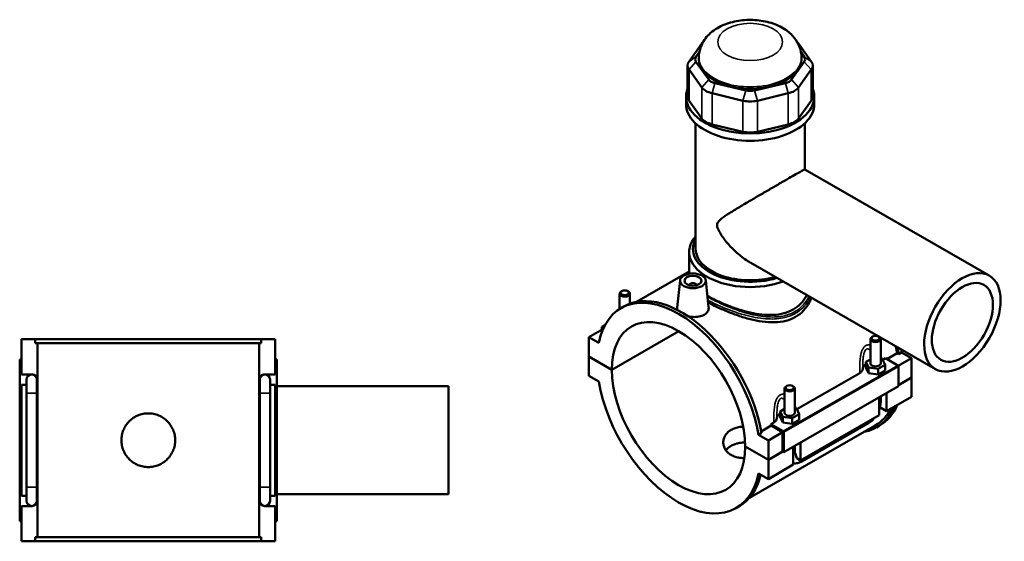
# Model space of a CAD drawing. Header units: millimetres. Extents: x 0 to 898, y -421 to 999.
# Tile 6 of 6: x 290 to 864, y 695 to 999. Entities that reach past the tile are written whole.
import ezdxf

# ---------------------------------------------------------------- set-up
doc = ezdxf.new("R2010")
doc.units = ezdxf.units.MM
doc.layers.add('Visible (ANSI)', color=7, linetype='Continuous', lineweight=50)
doc.layers.add('Visible Narrow (ANSI)', color=7, linetype='Continuous', lineweight=35)

msp = doc.modelspace()

# ---------------------------------------------------------------- linework, layer by layer
at = {"layer": 'Visible (ANSI)'}
for p, q in [((687.303, 985.406), (679.836, 975.026)), ((751.149, 975.026), (743.682, 985.406)), ((683.901, 977.653), (685.836, 980.343)), ((685.573, 976.199), (685.573, 977.335)), ((745.149, 980.343), (747.084, 977.653)), ((745.413, 976.199), (745.413, 977.335)), ((678.999, 972.601), (678.999, 954.493)), ((691.368, 964.363), (683.901, 974.744)), ((747.084, 974.744), (739.617, 964.363)), ((751.986, 972.601), (751.986, 954.493)), ((679.836, 970.177), (687.303, 959.796)), ((743.682, 959.796), (751.149, 970.177)), ((712.967, 958.006), (694.94, 962.306)), ((736.045, 962.306), (718.018, 958.006)), ((678.093, 950.152), (678.093, 954.493)), ((693.256, 956.368), (711.283, 952.068)), ((719.702, 952.068), (737.729, 956.368)), ((752.893, 950.152), (752.893, 954.493)), ((687.303, 941.688), (679.836, 952.069)), ((751.149, 952.069), (743.682, 941.688)), ((683.703, 865.535), (683.703, 938.806)), ((711.283, 933.96), (693.256, 938.26)), ((737.729, 938.26), (719.702, 933.96)), ((747.283, 911.988), (747.283, 938.806)), ((747.281, 911.989), (854.956, 849.983)), ((679.963, 851.066), (679.963, 863.737)), ((715.842, 857.395), (823.517, 795.389)), ((679.963, 852.358), (649.152, 834.615)), ((674.631, 847.195), (672.941, 831.427)), ((680.117, 844.29), (680.117, 844.476)), ((684.117, 844.29), (684.117, 844.476)), ((689.603, 847.195), (691.286, 831.492)), ((639.378, 830.487), (639.378, 839.459)), ((640.674, 840.923), (640.248, 840.676)), ((644.081, 840.923), (644.507, 840.676)), ((645.378, 833.578), (645.378, 839.459)), ((640.178, 830.971), (641.847, 831.932)), ((629.67, 818.741), (621.447, 814.006)), ((630.777, 821.011), (629.084, 820.036)), ((629.084, 820.036), (630.015, 819.5)), ((629.084, 818.404), (629.084, 820.036)), ((634.882, 795.069), (673.888, 817.531)), ((673.959, 817.49), (634.882, 794.987)), ((290.531, 812.886), (298.63, 812.886)), ((290.531, 792.286), (290.531, 812.886)), ((298.63, 810.526), (298.63, 812.886)), ((430.432, 812.886), (298.63, 812.886)), ((298.63, 810.526), (430.432, 810.526)), ((299.979, 697.246), (299.979, 810.526)), ((429.083, 697.246), (429.083, 810.526)), ((430.432, 812.886), (438.531, 812.886)), ((430.432, 812.886), (430.432, 810.526)), ((438.531, 792.286), (438.531, 812.886)), ((627.174, 810.708), (621.447, 814.006)), ((621.447, 814.006), (621.447, 802.806)), ((785.607, 798.712), (785.607, 812.91)), ((786.904, 814.374), (786.478, 814.126)), ((790.311, 814.374), (790.737, 814.126)), ((791.607, 798.712), (791.607, 812.91)), ((795.223, 801.242), (801.188, 804.677)), ((802.142, 804.127), (801.188, 804.677)), ((803.811, 805.088), (802.142, 804.127)), ((803.811, 805.088), (809.538, 801.79)), ((290.531, 801.086), (289.531, 801.086)), ((289.531, 706.686), (289.531, 801.086)), ((438.531, 801.086), (439.531, 801.086)), ((439.531, 706.686), (439.531, 801.086)), ((621.447, 802.806), (634.882, 795.069)), ((621.447, 802.724), (621.518, 802.765)), ((621.447, 802.724), (621.447, 791.524)), ((634.882, 794.987), (621.447, 802.724)), ((785.607, 801.056), (783.031, 799.572)), ((783.031, 799.572), (784.525, 796.361)), ((783.031, 796.302), (783.031, 799.572)), ((792.69, 801.062), (791.607, 801.23)), ((794.184, 797.851), (792.69, 801.062)), ((792.793, 800.84), (794.357, 801.74)), ((794.357, 801.74), (801.547, 797.599)), ((809.538, 801.79), (801.799, 797.334)), ((809.538, 801.79), (809.538, 790.59)), ((742.73, 772.011), (779.4, 793.127)), ((783.031, 796.302), (784.525, 793.09)), ((784.525, 796.361), (790.102, 795.5)), ((784.525, 793.09), (784.525, 796.361)), ((784.525, 793.09), (790.102, 792.23)), ((790.102, 795.5), (794.184, 797.851)), ((790.102, 792.23), (790.102, 795.5)), ((790.102, 792.23), (794.184, 794.581)), ((794.184, 794.581), (794.184, 797.851)), ((801.901, 796.987), (801.901, 785.378)), ((290.531, 792.286), (296.556, 792.286)), ((293.531, 789.286), (293.531, 781.286)), ((299.531, 788.904), (299.531, 789.286)), ((299.531, 781.286), (299.531, 787.531)), ((429.531, 789.286), (429.531, 788.904)), ((429.531, 787.531), (429.531, 781.286)), ((432.507, 792.286), (438.531, 792.286)), ((435.531, 781.286), (435.531, 789.286)), ((621.447, 791.524), (627.174, 788.226)), ((801.901, 786.192), (809.538, 790.59)), ((809.538, 790.508), (801.901, 786.111)), ((809.467, 790.549), (809.538, 790.508)), ((809.538, 790.508), (809.538, 779.308)), ((290.531, 721.486), (290.531, 786.286)), ((293.531, 786.286), (290.531, 786.286)), ((293.531, 726.486), (293.531, 781.286)), ((299.531, 726.486), (299.531, 781.286)), ((429.531, 781.286), (429.531, 726.486)), ((438.531, 786.286), (435.531, 786.286)), ((435.531, 781.286), (435.531, 726.486)), ((438.531, 721.486), (438.531, 786.286)), ((439.531, 785.386), (539.531, 785.386)), ((539.531, 722.386), (539.531, 785.386)), ((801.901, 785.378), (735.15, 746.939)), ((735.544, 784.08), (735.544, 769.882)), ((736.841, 785.544), (736.415, 785.297)), ((740.248, 785.544), (740.674, 785.297)), ((741.544, 784.08), (741.544, 769.882)), ((794.971, 781.387), (794.971, 770.92)), ((790.729, 768.477), (790.729, 778.944)), ((791.607, 776.229), (791.607, 779.45)), ((809.538, 779.308), (794.971, 770.92)), ((735.544, 772.226), (732.967, 770.743)), ((732.967, 770.743), (734.462, 767.531)), ((732.967, 767.472), (732.967, 770.743)), ((742.627, 772.233), (741.544, 772.4)), ((744.121, 769.022), (742.627, 772.233)), ((794.971, 770.92), (791.185, 773.1)), ((727.606, 763.301), (729.337, 764.298)), ((732.967, 767.472), (734.462, 764.261)), ((734.462, 764.261), (734.462, 767.531)), ((734.462, 767.531), (740.038, 766.671)), ((734.462, 764.261), (740.038, 763.4)), ((740.038, 766.671), (744.121, 769.022)), ((740.038, 763.4), (740.038, 766.671)), ((740.038, 763.4), (744.121, 765.751)), ((744.121, 765.751), (744.121, 769.022)), ((790.729, 768.477), (744.908, 742.09)), ((745.698, 741.517), (784.448, 763.831)), ((788.479, 762.526), (715.024, 720.226)), ((722.041, 758), (720.372, 757.039)), ((721.871, 759.001), (727.762, 762.394)), ((734.443, 758.546), (726.099, 753.741)), ((734.797, 759.16), (727.606, 763.301)), ((734.443, 758.546), (727.762, 762.394)), ((734.443, 747.346), (734.443, 758.546)), ((735.15, 746.939), (735.15, 758.548)), ((789.138, 761.382), (790.807, 762.343)), ((726.099, 753.741), (720.372, 757.039)), ((726.099, 742.541), (726.099, 753.741)), ((744.908, 752.558), (744.908, 742.09)), ((712.664, 750.278), (726.099, 742.541)), ((712.664, 750.196), (712.735, 750.237)), ((726.099, 742.459), (712.664, 750.196)), ((726.099, 742.541), (734.443, 747.346)), ((734.514, 747.305), (726.099, 742.459)), ((734.443, 747.346), (735.15, 746.939)), ((740.666, 739.647), (740.666, 750.115)), ((741.544, 750.621), (741.544, 747.4)), ((726.099, 731.259), (726.099, 742.459)), ((744.908, 742.09), (742.683, 743.372)), ((740.666, 739.647), (726.099, 731.259)), ((720.372, 734.557), (726.099, 731.259)), ((293.531, 726.486), (293.531, 718.486)), ((299.531, 720.241), (299.531, 726.486)), ((429.531, 726.486), (429.531, 720.241)), ((435.531, 718.486), (435.531, 726.486)), ((290.531, 721.486), (293.531, 721.486)), ((299.531, 718.486), (299.531, 718.867)), ((429.531, 718.867), (429.531, 718.486)), ((435.531, 721.486), (438.531, 721.486)), ((439.531, 722.386), (539.531, 722.386)), ((290.531, 694.886), (290.531, 715.486)), ((296.556, 715.486), (290.531, 715.486)), ((438.531, 715.486), (432.507, 715.486)), ((438.531, 694.886), (438.531, 715.486)), ((707.368, 714.294), (709.037, 715.255)), ((289.531, 706.686), (290.531, 706.686)), ((439.531, 706.686), (438.531, 706.686)), ((298.63, 694.886), (290.531, 694.886)), ((298.63, 697.246), (430.432, 697.246)), ((298.63, 694.886), (298.63, 697.246)), ((430.432, 694.886), (298.63, 694.886)), ((430.432, 697.246), (430.432, 694.886)), ((438.531, 694.886), (430.432, 694.886))]:
    msp.add_line(p, q, dxfattribs=at)
for centre, start, end in [((296.531, 789.286), 90, 180), ((296.531, 789.286), 0, 90), ((296.556, 789.286), 343.928972, 90), ((432.507, 789.286), 90, 196.071028), ((432.531, 789.286), 90, 180), ((432.531, 789.286), 0, 90), ((296.531, 718.486), 180, 270), ((296.531, 718.486), 270, 0), ((296.556, 718.486), 270, 16.071028), ((432.507, 718.486), 163.928972, 270), ((432.531, 718.486), 180, 270), ((432.531, 718.486), 270, 0)]:
    msp.add_arc(centre, 3, start, end, dxfattribs=at)
for centre, major_axis, ratio, start_param, end_param in [((697.466, 982.982), (-11, 0), 0.5758617, 5.7584462, 5.8904862), ((733.519, 982.982), (-11, 0), 0.5758617, 3.5342917, 3.6663318), ((689.999, 976.199), (-6.6, 0), 0.5758617, 5.8904862, 6.6758844), ((715.493, 976.199), (-29.92, 0), 0.5758617, 0, 3.1415927), ((740.986, 976.199), (6.6, 0), 0.5758617, 5.8904862, 6.6758844), ((689.999, 972.601), (-11, 0), 0.5758617, 5.8904862, 6.6758844), ((740.986, 972.601), (11, 0), 0.5758617, 5.8904862, 6.6758844), ((715.493, 954.493), (-37.4, 0), 0.5758617, 6.0625883, 9.6453749), ((697.466, 962.221), (11, 0), 0.5758617, 3.5342917, 4.3196899), ((697.466, 965.818), (-6.6, 0), 0.5758617, 0.3926991, 1.1780972), ((733.519, 965.818), (6.6, 0), 0.5758617, 5.1050881, 5.8904862), ((733.519, 962.221), (11, 0), 0.5758617, 5.1050881, 5.8904862), ((689.999, 954.493), (-11, 0), 0.5758617, 0, 0.3926991), ((715.493, 961.518), (-6.6, 0), 0.5758617, 1.1780972, 1.9634954), ((740.986, 954.493), (11, 0), 0.5758617, 5.8904862, 6.2831853), ((715.493, 950.152), (-37.4, 0), 0.5758617, 0, 3.1415927), ((715.493, 957.921), (11, 0), 0.5758617, 4.3196899, 5.1050881), ((697.466, 944.112), (-11, 0), 0.5758617, 0.3926991, 1.1780972), ((733.519, 944.112), (11, 0), 0.5758617, 5.1050881, 5.8904862), ((715.493, 939.812), (-11, 0), 0.5758617, 1.1780972, 1.9634954), ((715.493, 863.737), (-35.53, 0), 0.5758617, 5.8202306, 8.4255116), ((715.493, 865.535), (-33.33, 0), 0.5758617, 5.9780136, 8.3425258), ((715.493, 865.535), (-31.79, 0), 0.5758617, 0, 2.0444879), ((682.117, 844.476), (-2, 0), 0.5758617, 2.9729035, 6.4518745), ((673.773, 772.633), (-33.595, 58.338), 0.5780931, 4.1346204, 6.8648214), ((642.378, 839.459), (3, 0), 0.5758617, 2.360047, 7.0647309), ((675.442, 773.594), (-33.595, 58.338), 0.5780931, 4.1346204, 6.2831853), ((673.773, 772.633), (-27.447, 47.662), 0.5780931, 3.9298336, 7.0696081), ((788.607, 812.91), (-3, 0), 0.5758617, 5.5016397, 10.2063236), ((755.543, 819.721), (-32.936, 57.195), 0.5780931, 4.1387951, 4.206991), ((755.543, 819.721), (33.595, -58.338), 0.5780931, 0.9930277, 1.0598055), ((757.212, 820.682), (-33.595, 58.338), 0.5780931, 4.1346204, 4.1653134), ((788.607, 795.441), (-7.5, 0), 0.5758617, 5.5507827, 6.2685888), ((788.607, 798.712), (-3, 0), 0.5758617, 0, 3.1415927), ((673.773, 772.633), (27.447, -47.662), 0.5780931, 3.9298336, 7.0696081), ((801.547, 797.191), (-0.25, 0.433), 0.5780931, 3.9289245, 5.4997209), ((673.773, 772.633), (33.595, -58.338), 0.5780931, 4.1346204, 6.8648214), ((738.544, 784.08), (-3, 0), 0.5758617, 5.5016397, 10.2063236), ((738.544, 766.612), (-7.5, 0), 0.5758617, 5.5507827, 6.2685888), ((738.544, 769.882), (-3, 0), 0.5758617, 0, 3.1415927), ((755.543, 819.721), (33.595, -58.338), 0.5780931, 6.0848308, 6.6846971), ((755.543, 819.721), (32.936, -57.195), 0.5780931, 0, 0.3514322), ((757.212, 820.682), (33.595, -58.338), 0.5780931, 0, 0.4015118), ((682.117, 777.437), (-32.936, 57.195), 0.5780931, 4.1387951, 4.1543128), ((734.797, 758.751), (0.25, -0.433), 0.5780931, 0.7873319, 2.3581282), ((675.442, 773.594), (33.595, -58.338), 0.5780931, 0, 0.5458214)]:
    msp.add_ellipse(centre, major_axis=major_axis, ratio=ratio, start_param=start_param, end_param=end_param, dxfattribs=at)
for centre, major_axis, ratio in [((682.117, 846.929), (-7.5, 0), 0.5758617), ((682.117, 846.929), (-5, 0), 0.5758617), ((839.236, 822.686), (-15.72, -27.297), 0.5780931), ((839.236, 822.686), (-12.576, -21.838), 0.5780931), ((642.378, 839.949), (-2.4, 0), 0.5758617), ((788.607, 813.4), (-2.4, 0), 0.5758617), ((738.544, 784.571), (-2.4, 0), 0.5758617)]:
    msp.add_ellipse(centre, major_axis=major_axis, ratio=ratio, dxfattribs=at)
for points, knots in [([(745.413, 977.335), (745.413, 979.408), (745.026, 981.473), (743.593, 985.397), (742.506, 987.221), (739.672, 990.752), (737.833, 992.334), (733.365, 995.301), (730.643, 996.521), (724.737, 998.367), (721.529, 998.934), (715.085, 999.346), (711.854, 999.2), (705.534, 998.191), (702.447, 997.328), (696.641, 994.766), (693.903, 993.072), (689.587, 988.865), (687.88, 986.524), (686.014, 981.749), (685.573, 979.548), (685.573, 977.335)], [0.7853982, 0.7853982, 0.7853982, 0.7853982, 0.9927304, 0.9927304, 1.2183445, 1.2183445, 1.4998955, 1.4998955, 1.858936, 1.858936, 2.2455415, 2.2455415, 2.6266746, 2.6266746, 3.0100089, 3.0100089, 3.3933859, 3.3933859, 3.705699, 3.705699, 3.9269908, 3.9269908, 3.9269908, 3.9269908]), ([(715.842, 857.395), (715.821, 857.406), (715.801, 857.418), (713.528, 858.732), (711.32, 860.296), (707.159, 863.754), (705.207, 865.646), (701.703, 869.517), (700.158, 871.472), (698.222, 874.37), (697.647, 875.314), (696.927, 876.771), (696.712, 877.259), (696.374, 878.278), (696.248, 878.808), (696.248, 879.94), (696.374, 880.359), (696.712, 881.089), (696.927, 881.397), (697.647, 882.268), (698.222, 882.769), (700.158, 884.299), (701.703, 885.312), (705.207, 887.532), (707.159, 888.719), (711.32, 891.216), (713.528, 892.523), (717.546, 894.888), (719.433, 895.994), (723.302, 898.253), (725.284, 899.408), (729.183, 901.673), (731.105, 902.787), (734.733, 904.886), (736.439, 905.871), (739.504, 907.636), (740.892, 908.433), (743.269, 909.792), (744.26, 910.355), (745.81, 911.227), (746.371, 911.538), (747.095, 911.923), (747.261, 912), (747.281, 911.989)], [8.5169948, 8.5169948, 8.5169948, 8.5169948, 8.5244049, 8.5244049, 9.3548592, 9.3548592, 10.1853136, 10.1853136, 11.015768, 11.015768, 11.4309952, 11.4309952, 11.6386088, 11.6386088, 11.8462224, 11.8462224, 12.053836, 12.053836, 12.2614496, 12.2614496, 12.6766768, 12.6766768, 13.5071311, 13.5071311, 14.3375855, 14.3375855, 15.1680399, 15.1680399, 15.8183633, 15.8183633, 16.4686867, 16.4686867, 17.1190102, 17.1190102, 17.7693336, 17.7693336, 18.419657, 18.419657, 19.0699804, 19.0699804, 19.7203038, 19.7203038, 20.3632172, 20.3632172, 20.3632172, 20.3632172]), ([(679.049, 850.87), (679.054, 850.878), (679.059, 850.886), (679.306, 851.284), (679.587, 851.666), (679.925, 852.067), (679.944, 852.089), (679.963, 852.111)], [20.99775212, 20.99775212, 20.99775212, 20.99775212, 21.00417521, 21.00417521, 21.31174971, 21.31174971, 21.32940999, 21.32940999, 21.32940999, 21.32940999]), ([(748.554, 838.557), (748.493, 838.438), (748.431, 838.321), (747.472, 836.539), (746.35, 834.994), (743.729, 832.29), (742.231, 831.133), (740.616, 830.203)], [20.4700558, 20.4700558, 20.4700558, 20.4700558, 20.5182822, 20.5182822, 21.2033929, 21.2033929, 21.8885037, 21.8885037, 21.8885037, 21.8885037]), ([(740.616, 830.203), (739.001, 829.273), (737.186, 828.522), (733.262, 827.457), (731.153, 827.142), (726.781, 826.921), (724.514, 827.013), (719.97, 827.512), (717.693, 827.919), (713.299, 828.918), (711.024, 829.547), (706.478, 831.003), (704.207, 831.829), (699.827, 833.591), (697.715, 834.527), (693.871, 836.383), (692.128, 837.3), (690.568, 838.192)], [0, 0, 0, 0, 0.6851107, 0.6851107, 1.3702215, 1.3702215, 2.0553322, 2.0553322, 2.740443, 2.740443, 3.4233637, 3.4233637, 4.1062845, 4.1062845, 4.7892052, 4.7892052, 5.4441058, 5.4441058, 5.4441058, 5.4441058]), ([(741.938, 825.887), (740.228, 824.902), (738.31, 824.127), (734.169, 823.07), (731.948, 822.787), (727.349, 822.668), (724.967, 822.829), (720.194, 823.482), (717.803, 823.973), (713.193, 825.138), (710.806, 825.856), (706.03, 827.488), (703.642, 828.403), (699.031, 830.333), (696.804, 831.349), (693.416, 833.015), (692.162, 833.664), (690.985, 834.303)], [0, 0, 0, 0, 0.7255427, 0.7255427, 1.4510855, 1.4510855, 2.1766282, 2.1766282, 2.9021709, 2.9021709, 3.6241651, 3.6241651, 4.3461592, 4.3461592, 5.0681533, 5.0681533, 5.5275276, 5.5275276, 5.5275276, 5.5275276]), ([(751.233, 837.014), (750.907, 836.159), (750.532, 835.322), (749.17, 832.705), (747.991, 831.029), (745.23, 828.112), (743.648, 826.871), (741.938, 825.887)], [21.3836983, 21.3836983, 21.3836983, 21.3836983, 21.7095045, 21.7095045, 22.4350472, 22.4350472, 23.1605899, 23.1605899, 23.1605899, 23.1605899]), ([(673.304, 829.808), (673.057, 830.251), (672.932, 830.703), (672.926, 831.23), (672.93, 831.328), (672.941, 831.427)], [4.60212683, 4.60212683, 4.60212683, 4.60212683, 4.85199936, 4.85199936, 4.90824876, 4.90824876, 4.90824876, 4.90824876]), ([(688.636, 827.113), (687.817, 826.641), (686.779, 826.262), (684.507, 825.828), (683.273, 825.77), (681.173, 825.899), (680.177, 826.048), (679.227, 826.278)], [2.77349325, 2.77349325, 2.77349325, 2.77349325, 3.12098835, 3.12098835, 3.46848344, 3.46848344, 3.75246365, 3.75246365, 3.75246365, 3.75246365]), ([(691.286, 831.492), (691.299, 831.369), (691.307, 831.247), (691.313, 830.396), (691.089, 829.615), (690.159, 828.208), (689.454, 827.584), (688.636, 827.113)], [7.56929607, 7.56929607, 7.56929607, 7.56929607, 7.62661099, 7.62661099, 7.9735469, 7.9735469, 8.3204828, 8.3204828, 8.3204828, 8.3204828]), ([(779.4, 793.127), (779.674, 793.285), (779.918, 793.459), (780.342, 793.831), (780.521, 794.028), (780.949, 794.637), (781.097, 795.069), (781.108, 795.504)], [-0.45883493, -0.45883493, -0.45883493, -0.45883493, -0.34259081, -0.34259081, -0.22689673, -0.22689673, 0, 0, 0, 0]), ([(790.729, 771.654), (790.935, 772.211), (791.109, 772.776), (791.479, 774.304), (791.607, 775.272), (791.607, 776.229)], [4.21285195, 4.21285195, 4.21285195, 4.21285195, 4.39822972, 4.39822972, 4.71238898, 4.71238898, 4.71238898, 4.71238898]), ([(380.211, 753.886), (380.211, 752.897), (380.116, 751.876), (379.718, 749.847), (379.414, 748.84), (378.613, 746.909), (378.114, 745.985), (376.964, 744.276), (376.313, 743.492), (374.925, 742.104), (374.141, 741.452), (372.432, 740.302), (371.507, 739.804), (369.577, 739.003), (368.569, 738.699), (366.541, 738.301), (365.52, 738.206), (363.543, 738.206), (362.522, 738.301), (360.493, 738.699), (359.486, 739.003), (357.555, 739.804), (356.63, 740.302), (354.922, 741.452), (354.138, 742.104), (352.75, 743.492), (352.098, 744.276), (350.948, 745.985), (350.45, 746.909), (349.649, 748.84), (349.345, 749.847), (348.946, 751.876), (348.851, 752.897), (348.851, 754.874), (348.946, 755.895), (349.345, 757.924), (349.649, 758.931), (350.45, 760.862), (350.948, 761.786), (352.098, 763.495), (352.75, 764.279), (354.138, 765.667), (354.922, 766.319), (356.63, 767.469), (357.555, 767.967), (359.486, 768.768), (360.493, 769.072), (362.522, 769.471), (363.543, 769.566), (365.52, 769.566), (366.541, 769.471), (368.569, 769.072), (369.577, 768.768), (371.507, 767.967), (372.432, 767.469), (374.141, 766.319), (374.925, 765.667), (376.313, 764.279), (376.964, 763.495), (378.114, 761.786), (378.613, 760.862), (379.414, 758.931), (379.718, 757.924), (380.116, 755.895), (380.211, 754.874), (380.211, 753.886)], [0, 0, 0, 0, 0.2965639, 0.2965639, 0.5931278, 0.5931278, 0.8896916, 0.8896916, 1.1862555, 1.1862555, 1.4827858, 1.4827858, 1.779316, 1.779316, 2.0758463, 2.0758463, 2.3723765, 2.3723765, 2.6689068, 2.6689068, 2.965437, 2.965437, 3.2619673, 3.2619673, 3.5584976, 3.5584976, 3.8550614, 3.8550614, 4.1516253, 4.1516253, 4.4481892, 4.4481892, 4.7447531, 4.7447531, 5.0413169, 5.0413169, 5.3378808, 5.3378808, 5.6344447, 5.6344447, 5.9310086, 5.9310086, 6.2275388, 6.2275388, 6.5240691, 6.5240691, 6.8205993, 6.8205993, 7.1171296, 7.1171296, 7.4136599, 7.4136599, 7.7101901, 7.7101901, 8.0067204, 8.0067204, 8.3032506, 8.3032506, 8.5998145, 8.5998145, 8.8963784, 8.8963784, 9.1929423, 9.1929423, 9.4895061, 9.4895061, 9.4895061, 9.4895061]), ([(729.337, 764.298), (729.611, 764.456), (729.855, 764.629), (730.279, 765.001), (730.458, 765.198), (730.886, 765.808), (731.034, 766.239), (731.045, 766.675)], [-0.45883493, -0.45883493, -0.45883493, -0.45883493, -0.34259081, -0.34259081, -0.22689673, -0.22689673, 0, 0, 0, 0]), ([(784.448, 763.831), (785.276, 764.309), (786.05, 764.903), (787.196, 765.993), (787.604, 766.433), (787.988, 766.898)], [3.14159265, 3.14159265, 3.14159265, 3.14159265, 3.45575192, 3.45575192, 3.64408528, 3.64408528, 3.64408528, 3.64408528]), ([(712.174, 743.406), (711.27, 743.42), (710.373, 743.488), (708.541, 743.759), (707.614, 743.976), (705.896, 744.549), (705.105, 744.904), (703.705, 745.71), (703.049, 746.188), (701.896, 747.269), (701.399, 747.872), (700.601, 749.158), (700.3, 749.842), (699.906, 751.23), (699.813, 751.934), (699.813, 753.296), (699.906, 754.002), (700.3, 755.393), (700.601, 756.079), (701.399, 757.371), (701.896, 757.976), (703.049, 759.061), (703.705, 759.54), (705.105, 760.346), (705.896, 760.7), (707.614, 761.269), (708.542, 761.484), (710.158, 761.719), (710.827, 761.779), (711.503, 761.809)], [1.516475, 1.516475, 1.516475, 1.516475, 1.7827221, 1.7827221, 2.0797947, 2.0797947, 2.3768674, 2.3768674, 2.67394, 2.67394, 2.9710127, 2.9710127, 3.2680853, 3.2680853, 3.5651579, 3.5651579, 3.8623022, 3.8623022, 4.1594464, 4.1594464, 4.4565906, 4.4565906, 4.7537348, 4.7537348, 5.050879, 5.050879, 5.3480232, 5.3480232, 5.5482977, 5.5482977, 5.5482977, 5.5482977]), ([(712.611, 752.621), (712.569, 752.621), (712.527, 752.62), (711.474, 752.6), (710.468, 752.515), (708.537, 752.202), (707.61, 751.975), (705.893, 751.389), (705.104, 751.031), (703.706, 750.226), (703.051, 749.753), (702.06, 748.835), (701.685, 748.42), (701.359, 747.982)], [3.8427642, 3.8427642, 3.8427642, 3.8427642, 3.8550614, 3.8550614, 4.1516253, 4.1516253, 4.4481892, 4.4481892, 4.7447531, 4.7447531, 5.0413169, 5.0413169, 5.2549708, 5.2549708, 5.2549708, 5.2549708]), ([(741.544, 747.4), (741.544, 747.3), (741.547, 747.206), (741.559, 747.03), (741.568, 746.948), (741.59, 746.799), (741.602, 746.731), (741.63, 746.61), (741.644, 746.557), (741.674, 746.465), (741.689, 746.426), (741.702, 746.395)], [1.57079633, 1.57079633, 1.57079633, 1.57079633, 1.6466565, 1.6466565, 1.72251668, 1.72251668, 1.79837686, 1.79837686, 1.87423703, 1.87423703, 1.95009721, 1.95009721, 1.95009721, 1.95009721]), ([(740.666, 740.432), (740.907, 740.392), (741.149, 740.368), (742.201, 740.32), (742.994, 740.44), (744.428, 740.869), (745.079, 741.16), (745.698, 741.517)], [2.57223819, 2.57223819, 2.57223819, 2.57223819, 2.64878305, 2.64878305, 2.90673289, 2.90673289, 3.14159265, 3.14159265, 3.14159265, 3.14159265]), ([(741.702, 746.395), (741.956, 745.803), (742.183, 745.214), (742.478, 744.282), (742.591, 743.86), (742.673, 743.424), (742.678, 743.398), (742.683, 743.372)], [0.23169079, 0.23169079, 0.23169079, 0.23169079, 0.41096217, 0.41096217, 0.53797345, 0.53797345, 0.54599916, 0.54599916, 0.54599916, 0.54599916])]:
    msp.add_open_spline(points, degree=3, knots=knots, dxfattribs=at)
for points in [[(299.438, 788.455), (299.503, 788.145), (299.531, 787.821), (299.531, 787.531)], [(429.531, 787.531), (429.531, 787.821), (429.559, 788.145), (429.624, 788.455)], [(299.531, 720.241), (299.531, 719.95), (299.503, 719.626), (299.438, 719.316)], [(429.624, 719.316), (429.559, 719.626), (429.531, 719.95), (429.531, 720.241)]]:
    msp.add_open_spline(points, degree=3, dxfattribs=at)
at = {"layer": 'Visible Narrow (ANSI)'}
for p, q in [((687.662, 985.639), (687.303, 985.406)), ((743.323, 985.639), (743.682, 985.406)), ((683.901, 977.653), (679.836, 975.026)), ((747.084, 977.653), (751.149, 975.026)), ((683.901, 974.744), (679.836, 970.177)), ((747.084, 974.744), (751.149, 970.177)), ((679.836, 952.069), (679.836, 970.177)), ((751.149, 970.177), (751.149, 952.069)), ((691.368, 964.363), (687.303, 959.796)), ((687.303, 959.796), (687.303, 941.688)), ((694.94, 962.306), (693.256, 956.368)), ((736.045, 962.306), (737.729, 956.368)), ((739.617, 964.363), (743.682, 959.796)), ((743.682, 941.688), (743.682, 959.796)), ((693.256, 938.26), (693.256, 956.368)), ((712.967, 958.006), (711.283, 952.068)), ((718.018, 958.006), (719.702, 952.068)), ((737.729, 956.368), (737.729, 938.26)), ((711.283, 952.068), (711.283, 933.96)), ((719.702, 933.96), (719.702, 952.068)), ((801.547, 797.599), (734.797, 759.16)), ((735.15, 758.548), (801.901, 796.987)), ((299.494, 781.286), (293.568, 781.286)), ((429.568, 781.286), (435.494, 781.286)), ((299.494, 726.486), (293.568, 726.486)), ((429.568, 726.486), (435.494, 726.486))]:
    msp.add_line(p, q, dxfattribs=at)
msp.add_ellipse((715.493, 986.328), major_axis=(-18.92, 0), ratio=0.5758617, dxfattribs=at)
for centre, major_axis, ratio, start_param, end_param in [((715.493, 977.335), (-29.92, 0), 0.5758617, 0, 3.1415927), ((741.16, 828.44), (-0.549, 0.953), 0.5780931, 3.9289245, 4.9322995), ((788.607, 776.229), (3, 0), 0.5758617, 5.4977871, 6.2831853), ((782.951, 766.431), (1.497, -2.6), 0.5780931, 0, 0.7911844), ((738.544, 747.4), (3, 0), 0.5758617, 5.4977871, 6.2831853), ((744.201, 744.117), (1.497, -2.6), 0.5780931, 0, 0.7911844)]:
    msp.add_ellipse(centre, major_axis=major_axis, ratio=ratio, start_param=start_param, end_param=end_param, dxfattribs=at)
for points in [[(679.45, 850.965), (679.593, 851.242), (679.764, 851.519), (679.962, 851.798)], [(792.494, 801.093), (792.227, 801.788), (791.933, 802.471), (791.607, 803.135)], [(742.431, 772.263), (742.164, 772.958), (741.869, 773.641), (741.544, 774.306)]]:
    msp.add_open_spline(points, degree=3, dxfattribs=at)
for points, knots in [([(741.579, 828.958), (739.449, 827.731), (737.048, 826.867), (731.367, 825.755), (728.014, 825.671), (720.669, 826.33), (716.644, 827.176), (707.662, 829.758), (702.703, 831.667), (695.467, 834.963), (692.921, 836.25), (690.64, 837.529)], [11.5523978, 11.5523978, 11.5523978, 11.5523978, 12.4490263, 12.4490263, 13.5363658, 13.5363658, 14.7667637, 14.7667637, 16.300402, 16.300402, 17.2177643, 17.2177643, 17.2177643, 17.2177643]), ([(690.842, 835.642), (692.901, 834.527), (695.153, 833.417), (702.136, 830.289), (707.193, 828.402), (716.366, 825.885), (720.481, 825.078), (728.003, 824.503), (731.441, 824.632), (737.275, 825.826), (739.744, 826.728), (741.938, 827.992)], [-17.0917154, -17.0917154, -17.0917154, -17.0917154, -16.300402, -16.300402, -14.7667637, -14.7667637, -13.5363658, -13.5363658, -12.4490263, -12.4490263, -11.5523978, -11.5523978, -11.5523978, -11.5523978]), ([(749.774, 837.854), (749.544, 837.377), (749.296, 836.909), (747.271, 833.39), (744.732, 830.773), (741.579, 828.958)], [33.1305809, 33.1305809, 33.1305809, 33.1305809, 33.3297625, 33.3297625, 34.6571933, 34.6571933, 34.6571933, 34.6571933]), ([(741.938, 827.992), (745.187, 829.863), (747.813, 832.532), (749.983, 836.209), (750.294, 836.794), (750.578, 837.39)], [-34.6571933, -34.6571933, -34.6571933, -34.6571933, -33.3297625, -33.3297625, -33.0858882, -33.0858882, -33.0858882, -33.0858882]), ([(785.607, 809.427), (785.376, 809.489), (785.142, 809.531), (784.496, 809.585), (784.081, 809.549), (783.43, 809.359), (783.185, 809.254), (782.951, 809.119), (782.716, 808.984), (782.491, 808.818), (781.94, 808.316), (781.635, 807.938), (781.024, 806.963), (780.742, 806.336), (780.308, 805.081), (780.144, 804.46), (779.806, 802.857), (779.672, 801.859), (779.465, 799.631), (779.412, 798.399), (779.363, 795.813), (779.375, 794.46), (779.4, 793.127)], [-2.5590301, -2.5590301, -2.5590301, -2.5590301, -2.4678613, -2.4678613, -2.3083685, -2.3083685, -2.2086854, -2.2086854, -2.2086854, -2.1090024, -2.1090024, -1.9495095, -1.9495095, -1.7426572, -1.7426572, -1.558187, -1.558187, -1.2760348, -1.2760348, -0.9307991, -0.9307991, -0.5436445, -0.5436445, -0.5436445, -0.5436445]), ([(781.108, 795.504), (781.111, 796.26), (781.119, 797.017), (781.162, 798.786), (781.205, 799.797), (781.347, 801.599), (781.435, 802.397), (781.647, 803.654), (781.748, 804.135), (782.01, 805.092), (782.179, 805.561), (782.54, 806.265), (782.718, 806.529), (783.038, 806.86), (783.169, 806.964), (783.304, 807.042), (783.44, 807.12), (783.58, 807.172), (783.954, 807.24), (784.19, 807.215), (784.727, 807.028), (785.025, 806.828), (785.41, 806.473), (785.51, 806.371), (785.607, 806.263)], [0.6734906, 0.6734906, 0.6734906, 0.6734906, 0.9307991, 0.9307991, 1.2760348, 1.2760348, 1.558187, 1.558187, 1.7426572, 1.7426572, 1.9495095, 1.9495095, 2.1090024, 2.1090024, 2.2086854, 2.2086854, 2.2086854, 2.3083685, 2.3083685, 2.4678613, 2.4678613, 2.6747136, 2.6747136, 2.7484865, 2.7484865, 2.7484865, 2.7484865]), ([(735.544, 780.597), (735.313, 780.659), (735.079, 780.702), (734.432, 780.755), (734.018, 780.72), (733.367, 780.529), (733.122, 780.425), (732.887, 780.289), (732.652, 780.154), (732.427, 779.988), (731.877, 779.486), (731.572, 779.108), (730.961, 778.133), (730.679, 777.506), (730.245, 776.251), (730.081, 775.63), (729.743, 774.028), (729.609, 773.029), (729.402, 770.801), (729.349, 769.57), (729.3, 766.984), (729.312, 765.631), (729.337, 764.298)], [-2.55849, -2.55849, -2.55849, -2.55849, -2.4673212, -2.4673212, -2.3078283, -2.3078283, -2.2081453, -2.2081453, -2.2081453, -2.1084622, -2.1084622, -1.9489693, -1.9489693, -1.7421187, -1.7421187, -1.5576506, -1.5576506, -1.2755007, -1.2755007, -0.9302686, -0.9302686, -0.5431043, -0.5431043, -0.5431043, -0.5431043]), ([(731.045, 766.675), (731.047, 767.431), (731.056, 768.188), (731.099, 769.956), (731.142, 770.968), (731.284, 772.77), (731.372, 773.567), (731.584, 774.825), (731.684, 775.306), (731.947, 776.263), (732.116, 776.731), (732.477, 777.435), (732.655, 777.699), (732.975, 778.031), (733.105, 778.135), (733.241, 778.213), (733.376, 778.291), (733.517, 778.343), (733.89, 778.411), (734.127, 778.386), (734.664, 778.198), (734.962, 777.999), (735.347, 777.643), (735.447, 777.542), (735.544, 777.433)], [0.6729505, 0.6729505, 0.6729505, 0.6729505, 0.9302686, 0.9302686, 1.2755007, 1.2755007, 1.5576506, 1.5576506, 1.7421187, 1.7421187, 1.9489693, 1.9489693, 2.1084622, 2.1084622, 2.2081453, 2.2081453, 2.2081453, 2.3078283, 2.3078283, 2.4673212, 2.4673212, 2.6741718, 2.6741718, 2.7479463, 2.7479463, 2.7479463, 2.7479463])]:
    msp.add_open_spline(points, degree=3, knots=knots, dxfattribs=at)

doc.saveas('drawing.dxf')
